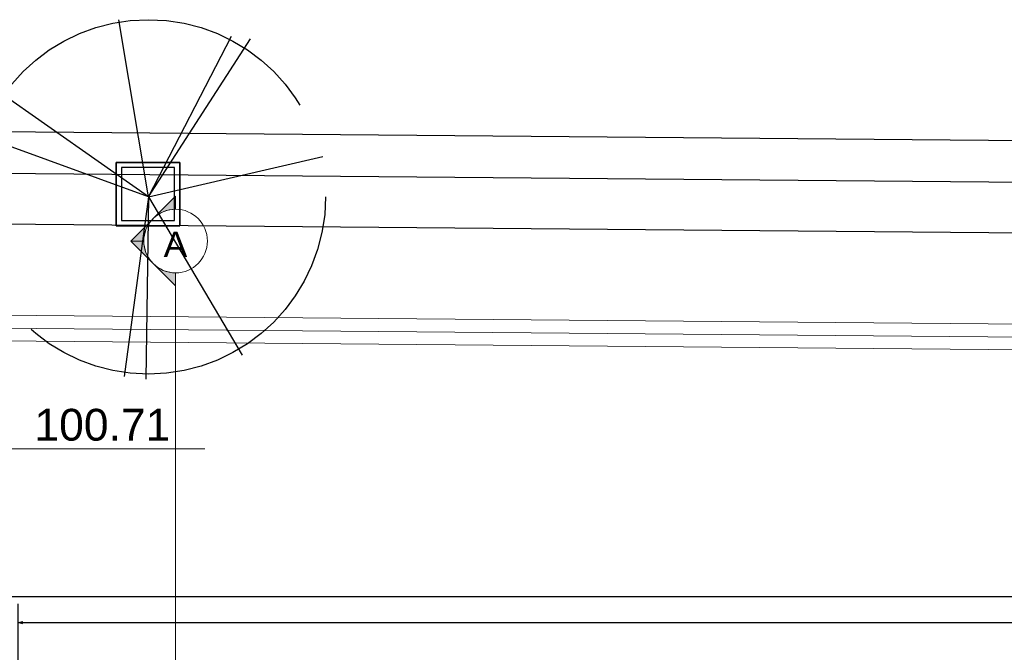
# Model space of a CAD drawing. Header units: millimetres. Extents: x -35 to 343, y 0 to 93.
# Tile 89 of 128: x 201 to 212, y 82 to 89. Entities that reach past the tile are written whole.
import ezdxf

# ---------------------------------------------------------------- set-up
doc = ezdxf.new("R2010")
doc.units = ezdxf.units.MM
doc.linetypes.add('TRACEJADO_P', pattern=[0.1875, 0.125, -0.0625])
for name, color, linetype in [('A-MOBILIARIO', 1, 'Continuous'), ('A-PAREDE', 5, 'Continuous'), ('A-PISOS-NIVEL', 1, 'Continuous'), ('arvore', 74, 'Continuous'), ('MEIOFIO', 2, 'Continuous')]:
    doc.layers.add(name, color=color, linetype=linetype)
for name, color, linetype, lineweight in [('ARQ - COTA_NÍVEL', 2, 'Continuous', 5), ('ARQ - SIMBOLO_CORTE', 2, 'Continuous', 5), ('MURO', 2, 'Continuous', 0)]:
    doc.layers.add(name, color=color, linetype=linetype, lineweight=lineweight)
doc.styles.add('Arial_1', font='arial.ttf', dxfattribs={"height": 0.2249999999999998})
doc.styles.add('Arial_2', font='arial.ttf', dxfattribs={"height": 0.1499999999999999})
doc.styles.add('GULIM', font='Gulim.ttf')
doc.linetypes.add('FENCELINE2', pattern='A,6.35,-2.54,[132,ltypeshp.shx,S=2.54,R=0,X=-2.54,Y=0],-2.54,25.4', length=36.83)
doc.dimstyles.new('GULIM-100', dxfattribs={"dimtxt": 0.1, "dimasz": 0.05, "dimexe": 0.2, "dimexo": 0, "dimgap": 0.025, "dimtad": 1, "dimdec": 0, "dimlfac": 100, "dimzin": 12, "dimdsep": 46, "dimtxsty": 'GULIM', "dimblk": 'OPEN30', "dimcen": 0, "dimclrd": 152, "dimclre": 152, "dimclrt": 152, "dimaunit": 1, "dimadec": 0, "dimazin": 0, "dimtfac": 1.875, "dimtdec": 0, "dimtmove": 2, "dimatfit": 3, "dimldrblk": 'OPEN30', "dimfxl": 0, "dimtolj": 1, "dimtzin": 12, "dimlwd": -1, "dimarcsym": 0})

# ---------------------------------------------------------------- blocks, each defined once
blk = doc.blocks.new('_Open30')
at = {"color": 0, "linetype": 'ByBlock', "lineweight": -2}
for p, q in [((-1, 0.26794919), (0, 0)), ((0, 0), (-1, -0.26794919)), ((0, 0), (-1, 0))]:
    blk.add_line(p, q, dxfattribs=at)
blk = doc.blocks.new('*D283')
at = {"color": 152, "lineweight": -2, "transparency": 16777216}
for p, q in [((199.2226316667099, 85.6039650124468), (199.2375304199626, 87.3089899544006)), ((333.914424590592, 84.4270087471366), (333.9293233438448, 86.13203368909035))]:
    blk.add_line(p, q, dxfattribs=at)
at = {"color": 152, "transparency": 16777216}
blk.add_line((199.2857809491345, 87.10856069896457), (333.8775776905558, 85.93247821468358), dxfattribs=at)
at = {"layer": 'DEFPOINTS', "color": 0, "transparency": 16777216}
for p in [(333.9275757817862, 85.93204132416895), (199.2226316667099, 85.6039650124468), (333.914424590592, 84.4270087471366)]:
    blk.add_point(p, dxfattribs=at)
at = {"color": 152, "transparency": 16777216, "xscale": 0.05, "yscale": 0.05, "zscale": 0.05}
for p, rotation in [((199.2357828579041, 87.1089975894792), 179.4993539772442), ((333.9275757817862, 85.93204132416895), 359.4993539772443)]:
    blk.add_blockref('_Open30', p, dxfattribs=dict(at, rotation=rotation))
at = {"color": 152, "transparency": 16777216, "insert": (266.5823468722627, 86.59691467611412), "char_height": 0.1, "attachment_point": 5, "rotation": 359.49935397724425, "style": 'GULIM'}
blk.add_mtext('\\A1;10000', dxfattribs=at)
blk = doc.blocks.new('Elevações de ponto - Cota de Nível 1-825078-NÍVEL 1')
at = {"layer": 'ARQ - COTA_NÍVEL'}
h = blk.add_hatch(color=256, dxfattribs=at)
edge = h.paths.add_edge_path(flags=0)
edge.add_line((4.700362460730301e-18, 0.002277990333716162), (2.112909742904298e-18, 0.0006779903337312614))
edge.add_line((2.114974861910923e-18, 0.0006779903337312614), (-0.001599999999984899, 0.0006779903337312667))
edge.add_arc((2.80795675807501e-18, 0.0006779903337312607), 0.001599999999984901, 90.00000000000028, 180.0000000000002, ccw=False)
h = blk.add_hatch(color=256, dxfattribs=at)
edge = h.paths.add_edge_path(flags=0)
edge.add_arc((7.931155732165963e-19, 0.0006779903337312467), 0.0015999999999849, 270.00000000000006, 359.9999999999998, ccw=False)
edge.add_line((4.494321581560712e-18, -0.0009220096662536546), (1.586231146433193e-18, 0.0006779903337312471))
edge.add_line((1.586231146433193e-18, 0.0006779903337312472), (0.001599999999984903, 0.0006779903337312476))
for p, q in [((1.586231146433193e-18, 0.004105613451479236), (1.586231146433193e-18, -0.002842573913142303)), ((1.586231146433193e-18, -0.002180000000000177), (1.586231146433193e-18, 0.003077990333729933)), ((2.112909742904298e-18, 0.0006779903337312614), (4.700362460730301e-18, 0.002277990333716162)), ((-0.003664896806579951, 0.0006779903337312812), (0.01600396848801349, 0.0006779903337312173)), ((-0.001599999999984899, 0.0006779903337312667), (2.114974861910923e-18, 0.0006779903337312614)), ((0.001599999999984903, 0.0006779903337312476), (1.586231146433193e-18, 0.0006779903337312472)), ((1.586231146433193e-18, 0.0006779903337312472), (4.494321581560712e-18, -0.0009220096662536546))]:
    blk.add_line(p, q, dxfattribs=at)
blk.add_circle((1.586231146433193e-18, 0.0006779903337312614), 0.0015999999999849, dxfattribs=at)
for centre, radius, start, end in [((2.80795675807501e-18, 0.0006779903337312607), 0.001599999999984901, 89.9999999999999, 179.9999999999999), ((7.931155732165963e-19, 0.0006779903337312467), 0.0015999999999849, 269.9999999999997, 359.9999999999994)]:
    blk.add_arc(centre, radius, start, end, dxfattribs=at)
blk = doc.blocks.new('*D485')
at = {"layer": 'A-PAREDE', "color": 152, "lineweight": -2, "transparency": 16777216}
for p, q in [((201.2135999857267, 81.26481563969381), (201.2135999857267, 82.53662159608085)), ((232.9746039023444, 81.26481563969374), (232.9746039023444, 82.53662159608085))]:
    blk.add_line(p, q, dxfattribs=at)
at = {"layer": 'A-PAREDE', "color": 152, "transparency": 16777216}
blk.add_line((201.2635999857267, 82.33662159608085), (232.9246039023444, 82.33662159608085), dxfattribs=at)
at = {"layer": 'DEFPOINTS', "color": 0, "transparency": 16777216}
for p in [(232.9746039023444, 82.33662159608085), (201.2135999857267, 81.26481563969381), (232.9746039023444, 81.26481563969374)]:
    blk.add_point(p, dxfattribs=at)
at = {"layer": 'A-PAREDE', "color": 152, "transparency": 16777216, "xscale": 0.05, "yscale": 0.05, "zscale": 0.05, "rotation": 180}
blk.add_blockref('_Open30', (201.2135999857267, 82.33662159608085), dxfattribs=at)
at = {"layer": 'A-PAREDE', "color": 152, "transparency": 16777216, "xscale": 0.05, "yscale": 0.05, "zscale": 0.05}
blk.add_blockref('_Open30', (232.9746039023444, 82.33662159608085), dxfattribs=at)
at = {"layer": 'A-PAREDE', "color": 152, "transparency": 16777216, "insert": (217.0941019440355, 82.41301973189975), "char_height": 0.1, "attachment_point": 5, "style": 'GULIM'}
blk.add_mtext('\\A1;3176', dxfattribs=at)
blk = doc.blocks.new('Corte - Seta 01-821232-Corte 4')
at = {"layer": 'ARQ - SIMBOLO_CORTE'}
h = blk.add_hatch(color=256, dxfattribs=at)
edge = h.paths.add_edge_path(flags=0)
edge.add_line((-4.139210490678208, -1.945222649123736), (-4.139210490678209, -2.04831649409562))
edge.add_arc((-4.139210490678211, -2.298316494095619), 0.2499999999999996, 47.921604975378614, 89.99999999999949, ccw=False)
edge.add_line((-3.971673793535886, -2.112759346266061), (-4.139210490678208, -1.945222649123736))
h = blk.add_hatch(color=256, dxfattribs=at)
edge = h.paths.add_edge_path(flags=0)
edge.add_arc((-4.139210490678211, -2.29831649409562), 0.2500000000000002, -6.821210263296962e-13, 42.078395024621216, ccw=False)
edge.add_line((-3.889210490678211, -2.298316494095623), (-3.786116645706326, -2.298316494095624))
edge.add_line((-3.786116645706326, -2.298316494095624), (-3.953653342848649, -2.130779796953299))
h = blk.add_hatch(color=256, dxfattribs=at)
edge = h.paths.add_edge_path(flags=0)
edge.add_line((-3.953653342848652, -2.465853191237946), (-3.786116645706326, -2.298316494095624))
edge.add_line((-3.786116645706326, -2.298316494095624), (-3.889210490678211, -2.298316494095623))
edge.add_arc((-4.139210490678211, -2.298316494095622), 0.2500000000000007, 317.9216049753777, 359.9999999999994, ccw=False)
h = blk.add_hatch(color=256, dxfattribs=at)
edge = h.paths.add_edge_path(flags=0)
edge.add_line((-4.139210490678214, -2.651410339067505), (-3.97167379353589, -2.483873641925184))
edge.add_arc((-4.13921049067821, -2.298316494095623), 0.2499999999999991, 269.9999999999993, 312.0783950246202, ccw=False)
edge.add_line((-4.139210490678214, -2.548316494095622), (-4.139210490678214, -2.651410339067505))
for p, q in [((-3.786116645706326, -2.298316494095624), (-4.139210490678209, -1.945222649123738)), ((-4.139210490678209, -2.048316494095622), (-4.139210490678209, -1.945222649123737)), ((-4.139210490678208, -1.945222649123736), (-3.971673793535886, -2.112759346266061)), ((-4.139210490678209, -2.04831649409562), (-4.139210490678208, -1.945222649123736)), ((-3.953653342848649, -2.130779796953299), (-3.786116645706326, -2.298316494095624)), ((-3.786116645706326, -2.298316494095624), (-4.139210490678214, -2.651410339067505)), ((-3.786116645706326, -2.298316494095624), (-3.953653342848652, -2.465853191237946)), ((-3.786116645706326, -2.298316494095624), (-3.889210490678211, -2.298316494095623)), ((-3.889210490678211, -2.298316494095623), (-3.786116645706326, -2.298316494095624)), ((-3.97167379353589, -2.483873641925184), (-4.139210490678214, -2.651410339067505)), ((-4.139210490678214, -2.548316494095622), (-4.139210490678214, -2.651410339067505)), ((-4.139210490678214, -2.651410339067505), (-4.139210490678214, -2.548316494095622))]:
    blk.add_line(p, q, dxfattribs=at)
for centre, radius, start, end in [((-4.13921049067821, -2.298316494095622), 0.2500000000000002, 90.00000000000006, 269.9999999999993), ((-4.139210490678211, -2.298316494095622), 0.2500000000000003, 269.9999999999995, 89.9999999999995), ((-4.139210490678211, -2.298316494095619), 0.2499999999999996, 47.92160497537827, 89.99999999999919), ((-4.139210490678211, -2.29831649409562), 0.2500000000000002, 359.9999999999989, 42.07839502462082), ((-4.139210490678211, -2.298316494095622), 0.2500000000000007, 317.9216049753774, 359.9999999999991), ((-4.13921049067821, -2.298316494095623), 0.2499999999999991, 269.9999999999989, 312.0783950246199)]:
    blk.add_arc(centre, radius, start, end, dxfattribs=at)
blk = doc.blocks.new('*D338')
at = {"color": 152, "lineweight": -2, "transparency": 16777216}
for p, q in [((199.2269097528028, 85.60392762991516), (199.2371164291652, 86.77198763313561)), ((239.2296467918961, 85.25437795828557), (239.2398534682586, 86.42243796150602))]:
    blk.add_line(p, q, dxfattribs=at)
at = {"color": 152, "transparency": 16777216}
blk.add_line((199.2853669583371, 86.57155837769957), (239.1881078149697, 86.22288248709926), dxfattribs=at)
at = {"layer": 'DEFPOINTS', "color": 0, "transparency": 16777216}
for p in [(239.2381059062, 86.22244559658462), (199.2269097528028, 85.60392762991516), (239.2296467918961, 85.25437795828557)]:
    blk.add_point(p, dxfattribs=at)
at = {"color": 152, "transparency": 16777216, "xscale": 0.05, "yscale": 0.05, "zscale": 0.05}
for p, rotation in [((199.2353688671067, 86.57199526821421), 179.499353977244), ((239.2381059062, 86.22244559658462), 359.499353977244)]:
    blk.add_blockref('_Open30', p, dxfattribs=dict(at, rotation=rotation))
at = {"color": 152, "transparency": 16777216, "insert": (219.2374043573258, 86.47354907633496), "char_height": 0.1, "attachment_point": 5, "rotation": 359.49935397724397, "style": 'GULIM'}
blk.add_mtext('\\A1;4000', dxfattribs=at)
blk = doc.blocks.new('A$C49980CD7')
at = {"layer": 'arvore', "linetype": 'TRACEJADO_P', "ltscale": 35}
for q in [(1.588880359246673, 3.86489626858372), (2.801563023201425, 3.691839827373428), (3.003672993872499, 3.662997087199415), (0.2606964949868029, 3.114991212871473), (0.0008359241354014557, 2.653513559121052), (3.783266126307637, 2.393928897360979), (1.646619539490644, 0.02884276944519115), (1.87761052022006, 2.924343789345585e-08), (2.917052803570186, 0.2595846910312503)]:
    blk.add_line((1.906480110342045, 1.961287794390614), q, dxfattribs=at)
blk.add_circle((1.906480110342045, 1.961287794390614), 1.906480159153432, dxfattribs=at)

msp = doc.modelspace()

# ---------------------------------------------------------------- linework, layer by layer
at = {"layer": 'A-MOBILIARIO', "color": 251, "linetype": 'Continuous', "flags": 128}
for points in [[(202.249785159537, 87.20691076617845), (202.922862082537, 87.2069107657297), (202.9228620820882, 86.53383384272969), (202.2497851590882, 86.53383384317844)], [(202.2497851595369, 87.20691076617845), (202.249785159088, 86.53383384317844), (202.9228620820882, 86.5338338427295), (202.922862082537, 87.20691076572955)], [(202.3058749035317, 86.58992358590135), (202.8667723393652, 86.58992358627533), (202.866772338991, 87.15082102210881), (202.3058749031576, 87.15082102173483)]]:
    msp.add_lwpolyline(points, close=True, dxfattribs=at)
at = {"layer": 'A-PISOS-NIVEL', "color": 252}
msp.add_line((233.7820870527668, 82.61096948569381), (200.4059076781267, 82.61096948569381), dxfattribs=at)
at = {"layer": 'ARQ - SIMBOLO_CORTE'}
msp.add_line((202.8781633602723, 85.89904216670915), (202.8781633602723, 17.54796764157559), dxfattribs=at)
at = {"layer": 'MEIOFIO'}
msp.add_line((190.5327973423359, 87.625878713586), (343.2647889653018, 86.29128465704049), dxfattribs=at)
at = {"layer": 'MURO', "color": 2, "linetype": 'ByBlock'}
for p, q in [((238.8968229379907, 85.2572862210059), (199.4826032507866, 85.60169334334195)), ((239.0901539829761, 84.98635581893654), (199.4802507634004, 85.33247285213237))]:
    msp.add_line(p, q, dxfattribs=at)
at = {"layer": 'MURO', "color": 1, "linetype": 'FENCELINE2', "ltscale": 0.01}
msp.add_line((238.9934884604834, 85.12182101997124), (199.4814270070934, 85.46708309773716), dxfattribs=at)

# ---------------------------------------------------------------- block references
at = {"linetype": 'Continuous', "xscale": 0.9832559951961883, "yscale": 0.9832559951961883, "zscale": 0.9832559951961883}
msp.add_blockref('A$C49980CD7', (200.7157327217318, 84.91311225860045), dxfattribs=at)
at = {"layer": 'ARQ - COTA_NÍVEL', "xscale": 168.2692307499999, "yscale": 168.2692307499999, "zscale": 168.2692307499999}
msp.add_blockref('Elevações de ponto - Cota de Nível 1-825078-NÍVEL 1', (200.4950189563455, 84.06217343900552), dxfattribs=at)
at = {"layer": 'ARQ - SIMBOLO_CORTE', "extrusion": (0, 0, -1), "xscale": -1.345805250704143, "yscale": 1.345805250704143, "zscale": 1.345805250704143, "rotation": 180}
msp.add_blockref('Corte - Seta 01-821232-Corte 4', (-197.3075921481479, 83.28115131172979), dxfattribs=at)

# ---------------------------------------------------------------- texts
at = {"layer": 'ARQ - COTA_NÍVEL', "insert": (201.3845276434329, 84.5990594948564), "char_height": 0.3365384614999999, "width": 1.09594838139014, "attachment_point": 1, "line_spacing_factor": 0.9417779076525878, "style": 'Arial_2'}
msp.add_mtext('100.71', dxfattribs=at)
at = {"layer": 'ARQ - SIMBOLO_CORTE', "insert": (202.8766193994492, 86.4734436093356), "char_height": 0.2691610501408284, "width": 1.09731219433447, "attachment_point": 2, "line_spacing_factor": 0.9417779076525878, "style": 'Arial_1'}
msp.add_mtext('A', dxfattribs=at)

# ---------------------------------------------------------------- dimensions: what is measured, and where the dimension line sits
dim = msp.add_aligned_dim(p1=(199.2226316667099, 85.6039650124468), p2=(333.914424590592, 84.4270087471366), distance=1.5050900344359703, text='10000', dimstyle='GULIM-100')
dim.commit()
dim.dimension.update_dxf_attribs({"geometry": '*D283', "text_midpoint": (266.5823468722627, 86.59691467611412)})
dim = msp.add_aligned_dim(p1=(199.2269097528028, 85.60392762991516), p2=(239.2296467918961, 85.25437795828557), distance=0.9681045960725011, dimstyle='GULIM-100')
dim.commit()
dim.dimension.update_dxf_attribs({"geometry": '*D338', "text_midpoint": (219.2374043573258, 86.47354907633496)})
at = {"layer": 'A-PAREDE', "color": 252}
dim = msp.add_linear_dim(base=(232.9746039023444, 82.33662159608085), p1=(201.2135999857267, 81.26481563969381), p2=(232.9746039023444, 81.26481563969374), dimstyle='GULIM-100', dxfattribs=at)
dim.commit()
dim.dimension.update_dxf_attribs({"geometry": '*D485', "text_midpoint": (217.0941019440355, 82.41301973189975)})

doc.saveas('drawing.dxf')
